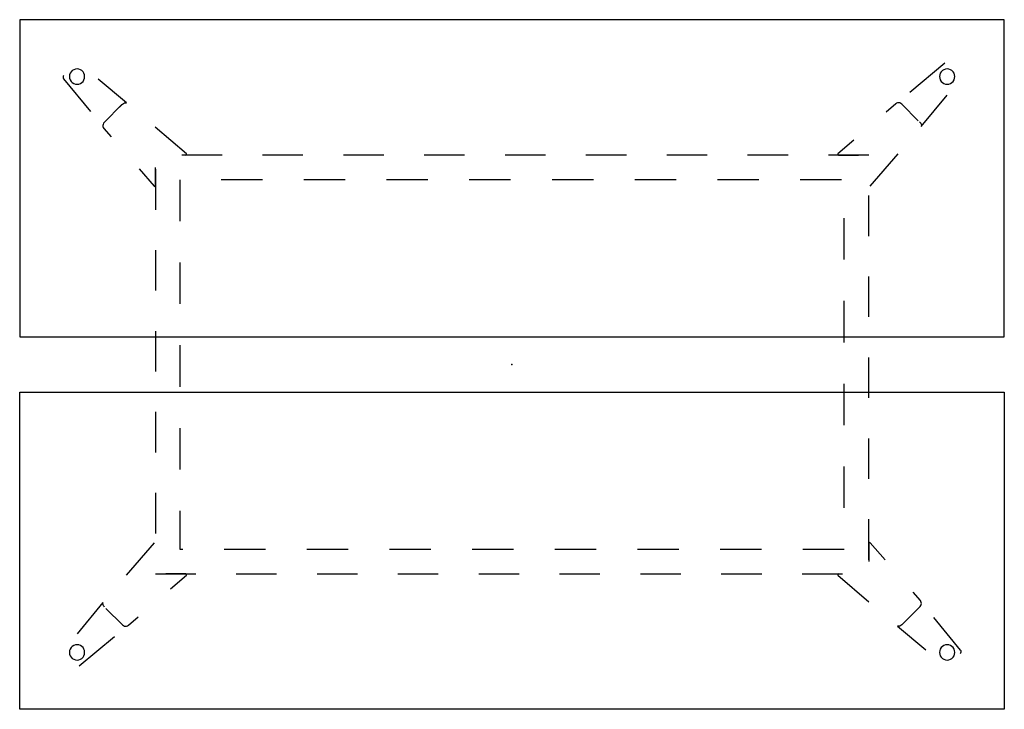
# Model space of a CAD drawing. Header units: metres. Extents: x 0.19 to 2.19, y -1.53 to -0.13.
import ezdxf

# ---------------------------------------------------------------- set-up
doc = ezdxf.new("R2010")
doc.units = ezdxf.units.M
doc.header["$MEASUREMENT"] = 0

# ---------------------------------------------------------------- blocks, each defined once
blk = doc.blocks.new('814018cc-4b42-4497-b33b-9aa9d6cfdc82')
at = {"color": 252, "lineweight": 25, "true_color": 0x848484}
for p, q in [((2.071, -0.2218), (1.9998, -0.2815)), ((0.2801, -0.2538), (0.3346, -0.3197)), ((0.4082, -0.3024), (0.3507, -0.2541)), ((2.0231, -0.3504), (2.0757, -0.2868)), ((0.3988, -0.3059), (0.3625, -0.3422)), ((0.3937, -0.311), (0.3999, -0.3048)), ((1.971, -0.3044), (1.9515, -0.3213)), ((2.017, -0.3386), (1.9832, -0.3048)), ((0.3621, -0.3545), (0.3765, -0.3711)), ((0.5296, -0.406), (0.4665, -0.3516)), ((2.0196, -0.3412), (2.0206, -0.3422)), ((1.8858, -0.3782), (1.8536, -0.406)), ((0.6023, -0.4087), (0.5201, -0.4087)), ((0.7666, -0.4087), (0.6844, -0.4087)), ((0.9308, -0.4087), (0.8487, -0.4087)), ((1.0951, -0.4087), (1.013, -0.4087)), ((1.2594, -0.4087), (1.1773, -0.4087)), ((1.4237, -0.4087), (1.3416, -0.4087)), ((1.588, -0.4087), (1.5058, -0.4087)), ((1.7523, -0.4087), (1.6701, -0.4087)), ((1.9166, -0.4087), (1.8344, -0.4087)), ((1.8545, -0.4087), (1.8953, -0.4087)), ((1.9192, -0.4717), (1.9761, -0.4059)), ((0.4337, -0.4367), (0.4639, -0.4717)), ((0.4666, -0.4707), (0.4666, -0.4336)), ((0.4666, -0.4372), (0.4666, -0.5194)), ((0.5166, -0.4587), (0.5166, -0.5427)), ((0.6846, -0.4587), (0.6006, -0.4587)), ((0.8526, -0.4587), (0.7686, -0.4587)), ((1.0206, -0.4587), (0.9366, -0.4587)), ((1.1886, -0.4587), (1.1046, -0.4587)), ((1.3566, -0.4587), (1.2726, -0.4587)), ((1.5246, -0.4587), (1.4406, -0.4587)), ((1.6926, -0.4587), (1.6086, -0.4587)), ((1.8606, -0.4587), (1.7766, -0.4587)), ((1.9166, -0.573), (1.9166, -0.4908)), ((1.8666, -0.6207), (1.8666, -0.5367)), ((0.4666, -0.6015), (0.4666, -0.6837)), ((0.5166, -0.6267), (0.5166, -0.7107)), ((1.9166, -0.7372), (1.9166, -0.6551)), ((1.8666, -0.7887), (1.8666, -0.7047)), ((0.4666, -0.7658), (0.4666, -0.848)), ((0.5166, -0.7947), (0.5166, -0.8787)), ((1.9166, -0.9015), (1.9166, -0.8194)), ((1.8666, -0.9567), (1.8666, -0.8727)), ((0.4666, -0.9301), (0.4666, -1.0122)), ((0.5166, -0.9627), (0.5166, -1.0467)), ((1.9166, -1.0658), (1.9166, -0.9837)), ((1.8666, -1.1247), (1.8666, -1.0407)), ((0.4666, -1.0944), (0.4666, -1.1765)), ((0.5166, -1.1307), (0.5166, -1.2087)), ((1.9166, -1.2301), (1.9166, -1.148)), ((0.4639, -1.1957), (0.4071, -1.2615)), ((1.9166, -1.1966), (1.9166, -1.2337)), ((1.9494, -1.2306), (1.9192, -1.1957)), ((0.5166, -1.2087), (0.5226, -1.2087)), ((0.6066, -1.2087), (0.6906, -1.2087)), ((0.7746, -1.2087), (0.8586, -1.2087)), ((0.9426, -1.2087), (1.0266, -1.2087)), ((1.1106, -1.2087), (1.1946, -1.2087)), ((1.2786, -1.2087), (1.3626, -1.2087)), ((1.4466, -1.2087), (1.5306, -1.2087)), ((1.6146, -1.2087), (1.6986, -1.2087)), ((1.7826, -1.2087), (1.8666, -1.2087)), ((0.4666, -1.2587), (0.5487, -1.2587)), ((0.5286, -1.2587), (0.4879, -1.2587)), ((0.6308, -1.2587), (0.713, -1.2587)), ((0.7951, -1.2587), (0.8773, -1.2587)), ((0.9594, -1.2587), (1.0416, -1.2587)), ((1.1237, -1.2587), (1.2058, -1.2587)), ((1.288, -1.2587), (1.3701, -1.2587)), ((1.4523, -1.2587), (1.5344, -1.2587)), ((1.6166, -1.2587), (1.6987, -1.2587)), ((1.7808, -1.2587), (1.863, -1.2587)), ((0.4973, -1.2892), (0.5296, -1.2613)), ((1.8536, -1.2613), (1.9166, -1.3158)), ((2.0211, -1.3128), (2.0066, -1.2962)), ((0.36, -1.3169), (0.3075, -1.3805)), ((0.3635, -1.3262), (0.3625, -1.3251)), ((0.3661, -1.3288), (0.3999, -1.3625)), ((1.9843, -1.3615), (2.0206, -1.3251)), ((0.4122, -1.3629), (0.4316, -1.3461)), ((1.9894, -1.3563), (1.9832, -1.3625)), ((2.103, -1.4136), (2.0485, -1.3476)), ((1.9749, -1.3649), (2.0325, -1.4132)), ((0.3121, -1.4455), (0.3833, -1.3858))]:
    blk.add_line(p, q, dxfattribs=at)
at = {"color": 18, "lineweight": 25, "true_color": 0x000000}
for points in [[(0.1909, -0.7777), (2.1912, -0.7777), (2.1917, -0.1336), (0.1909, -0.1336)], [(0.1909, -0.8896), (2.1912, -0.8896), (2.1917, -1.5337), (0.1909, -1.5337)]]:
    blk.add_lwpolyline(points, close=True, dxfattribs=at)
at = {"color": 252, "lineweight": 25, "true_color": 0x848484}
for points in [[(0.3229, -0.2491), (0.3226, -0.2457), (0.3214, -0.2424), (0.3196, -0.2395), (0.3171, -0.237), (0.3142, -0.2352), (0.3109, -0.234), (0.3074, -0.2336), (0.304, -0.234), (0.3007, -0.2352), (0.2978, -0.237), (0.2953, -0.2395), (0.2935, -0.2424), (0.2923, -0.2457), (0.2919, -0.2491)], [(2.0912, -0.2491), (2.0908, -0.2457), (2.0897, -0.2424), (2.0878, -0.2395), (2.0854, -0.237), (2.0824, -0.2352), (2.0791, -0.234), (2.0757, -0.2336), (2.0722, -0.234), (2.069, -0.2352), (2.066, -0.237), (2.0636, -0.2395), (2.0617, -0.2424), (2.0606, -0.2457), (2.0602, -0.2491)], [(0.2805, -0.247), (0.2794, -0.2485), (0.279, -0.2503), (0.2792, -0.2521), (0.2801, -0.2538)], [(0.2919, -0.2491), (0.2923, -0.2526), (0.2935, -0.2559), (0.2953, -0.2588), (0.2978, -0.2613), (0.3007, -0.2631), (0.304, -0.2643), (0.3074, -0.2647), (0.3109, -0.2643), (0.3142, -0.2631), (0.3171, -0.2613), (0.3196, -0.2588), (0.3214, -0.2559), (0.3226, -0.2526), (0.3229, -0.2491)], [(2.0602, -0.2491), (2.0606, -0.2526), (2.0617, -0.2559), (2.0636, -0.2588), (2.066, -0.2613), (2.069, -0.2631), (2.0722, -0.2643), (2.0757, -0.2647), (2.0791, -0.2643), (2.0824, -0.2631), (2.0854, -0.2613), (2.0878, -0.2588), (2.0897, -0.2559), (2.0908, -0.2526), (2.0912, -0.2491)], [(0.3999, -0.3048), (0.4017, -0.3034), (0.4038, -0.3025), (0.406, -0.3022), (0.4082, -0.3024)], [(1.9832, -0.3048), (1.9815, -0.3034), (1.9794, -0.3025), (1.9772, -0.3022), (1.9749, -0.3024), (1.9728, -0.3031), (1.971, -0.3044)], [(0.3625, -0.3422), (0.3611, -0.344), (0.3602, -0.3461), (0.3599, -0.3483), (0.3601, -0.3505), (0.3608, -0.3526), (0.3621, -0.3545)], [(2.0206, -0.3422), (2.022, -0.344), (2.0229, -0.346), (2.0233, -0.3482), (2.0231, -0.3504)], [(0.5286, -0.4087), (0.53, -0.4077), (0.5296, -0.406)], [(1.8536, -0.406), (1.8531, -0.4077), (1.8545, -0.4087)], [(0.4639, -0.4717), (0.4656, -0.4721), (0.4666, -0.4707)], [(1.9192, -1.1957), (1.9175, -1.1952), (1.9166, -1.1966)], [(0.5296, -1.2613), (0.53, -1.2596), (0.5286, -1.2587)], [(1.8545, -1.2587), (1.8531, -1.2596), (1.8536, -1.2613)], [(0.3625, -1.3251), (0.3611, -1.3234), (0.3602, -1.3213), (0.3599, -1.3191), (0.36, -1.3169)], [(2.0206, -1.3251), (2.022, -1.3233), (2.0229, -1.3213), (2.0233, -1.3191), (2.0231, -1.3168), (2.0223, -1.3147), (2.0211, -1.3128)], [(0.3999, -1.3625), (0.4017, -1.3639), (0.4037, -1.3648), (0.4059, -1.3652), (0.4082, -1.3649), (0.4103, -1.3642), (0.4122, -1.3629)], [(1.9832, -1.3625), (1.9814, -1.3639), (1.9794, -1.3648), (1.9771, -1.3652), (1.9749, -1.3649)], [(0.3229, -1.4182), (0.3226, -1.4147), (0.3214, -1.4115), (0.3196, -1.4085), (0.3171, -1.4061), (0.3142, -1.4042), (0.3109, -1.4031), (0.3074, -1.4027), (0.304, -1.4031), (0.3007, -1.4042), (0.2978, -1.4061), (0.2953, -1.4085), (0.2935, -1.4115), (0.2923, -1.4147), (0.2919, -1.4182)], [(0.2919, -1.4182), (0.2923, -1.4216), (0.2935, -1.4249), (0.2953, -1.4279), (0.2978, -1.4303), (0.3007, -1.4322), (0.304, -1.4333), (0.3074, -1.4337), (0.3109, -1.4333), (0.3142, -1.4322), (0.3171, -1.4303), (0.3196, -1.4279), (0.3214, -1.4249), (0.3226, -1.4216), (0.3229, -1.4182)], [(2.0912, -1.4182), (2.0908, -1.4147), (2.0897, -1.4115), (2.0878, -1.4085), (2.0854, -1.4061), (2.0824, -1.4042), (2.0791, -1.4031), (2.0757, -1.4027), (2.0722, -1.4031), (2.069, -1.4042), (2.066, -1.4061), (2.0636, -1.4085), (2.0617, -1.4115), (2.0606, -1.4147), (2.0602, -1.4182)], [(2.0602, -1.4182), (2.0606, -1.4216), (2.0617, -1.4249), (2.0636, -1.4279), (2.066, -1.4303), (2.069, -1.4322), (2.0722, -1.4333), (2.0757, -1.4337), (2.0791, -1.4333), (2.0824, -1.4322), (2.0854, -1.4303), (2.0878, -1.4279), (2.0897, -1.4249), (2.0908, -1.4216), (2.0912, -1.4182)], [(2.1027, -1.4203), (2.1037, -1.4188), (2.1041, -1.417), (2.1039, -1.4152), (2.103, -1.4136)]]:
    blk.add_lwpolyline(points, dxfattribs=at)
at = {"color": 1, "true_color": 0xff0000}
blk.add_point((1.1911, -0.8337), dxfattribs=at)
blk.add_point((1.1911, -0.8337), dxfattribs=at)
blk.add_point((1.1911, -0.8337), dxfattribs=at)
blk.add_point((1.1911, -0.8337), dxfattribs=at)
blk = doc.blocks.new('c5e07021-7698-4d78-9c55-5f673dce7c18')
blk.add_blockref('814018cc-4b42-4497-b33b-9aa9d6cfdc82', (0, 0))

msp = doc.modelspace()

# ---------------------------------------------------------------- block references
msp.add_blockref('c5e07021-7698-4d78-9c55-5f673dce7c18', (0, 0))

doc.saveas('drawing.dxf')
